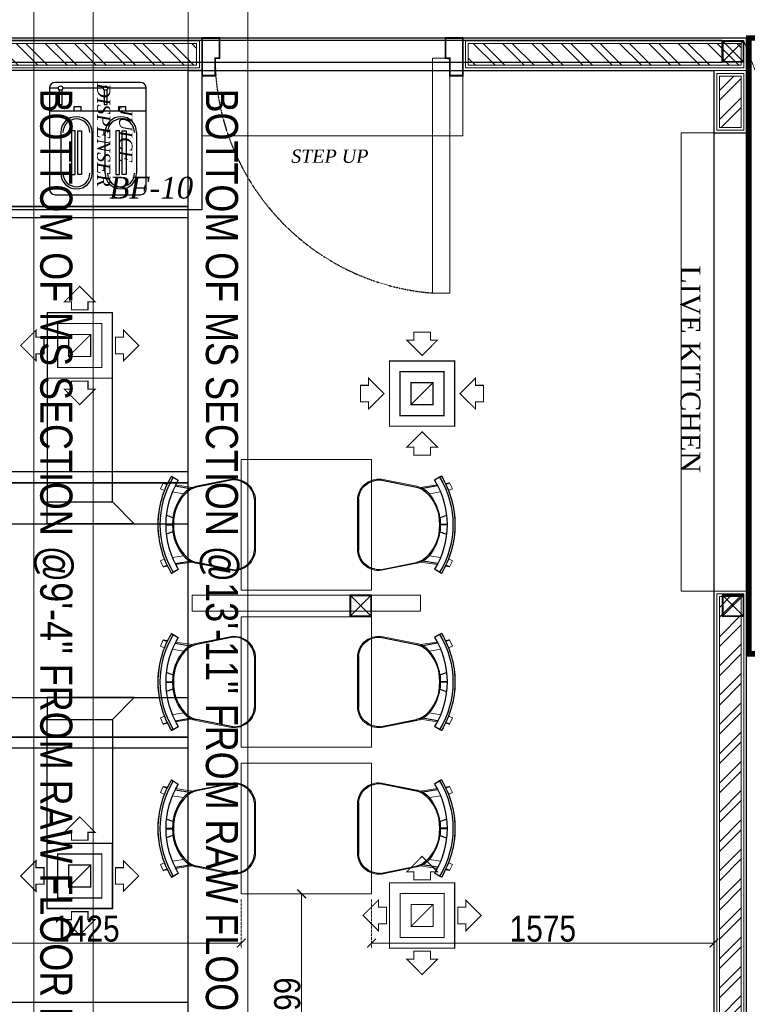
# Model space of a CAD drawing. Header units: millimetres. Extents: x -106827 to 92813, y -35754 to 7831.
# Tile 57 of 150: x -46929 to -43581, y -22614 to -18086. Entities that reach past the tile are written whole.
import ezdxf
from ezdxf.xclip import XClip

# ---------------------------------------------------------------- set-up
doc = ezdxf.new("R2010")
doc.units = ezdxf.units.MM
doc.header["$XCLIPFRAME"] = 2
doc.header["$PDMODE"] = 35
for name, pattern in [('DASHED', [0.75, 0.5, -0.25]), ('General Arrangement Plan$0$( Hidden )', [0.375, 0.25, -0.125]), ('General Arrangement Plan$0$DASHDOT', [1, 0.5, -0.25, 0, -0.25]), ('General Arrangement Plan$1$HIDDEN', [0.375, 0.25, -0.125])]:
    doc.linetypes.add(name, pattern=pattern)
for name, color, linetype, lineweight in [('2020 HVAC HOOD & Text', 32, 'DASHED', 13), ('2020 HVAC RETURN GRILLE & DIFFUSER', 154, 'Continuous', 15), ('2020 HVAC SUPPLY AIR DUCT', 3, 'Continuous', 25), ('2020 HVAC SUPPLY GRILLE & DIFFSUR', 80, 'Continuous', 15), ('General Arrangement Plan$0$DIM', 7, 'Continuous', 13), ('General Arrangement Plan$0$Exhaust Hood', 6, 'Continuous', 13), ('General Arrangement Plan$0$TEXT', 7, 'Continuous', 5), ('General Arrangement Plan$1$01_WALL-INTERNAL', 250, 'Continuous', 13), ('General Arrangement Plan$1$A-HATCH', 15, 'Continuous', 0), ('General Arrangement Plan$1$A-PARTITION', 23, 'Continuous', 9), ('General Arrangement Plan$1$BEAM', 113, 'Continuous', 9), ('General Arrangement Plan$1$Finishes', 5, 'Continuous', 13), ('General Arrangement Plan$1$FURN', 252, 'Continuous', 5), ('General Arrangement Plan$1$MEI- EXISTING WALLS', 1, 'Continuous', 15), ('General Arrangement Plan$1$WALL NEW', 6, 'Continuous', 13)]:
    doc.layers.add(name, color=color, linetype=linetype, lineweight=lineweight)
for name, color, linetype in [('General Arrangement Plan$1$Equipment', 5, 'Continuous'), ('General Arrangement Plan$1$Equipment Name', 7, 'Continuous'), ('General Arrangement Plan$1$ID-LOOSE2', 8, 'Continuous'), ('General Arrangement Plan$1$id-partition', 7, 'Continuous'), ('General Arrangement Plan$1$IDS-DOOR', 45, 'Continuous'), ('IFF-35 HEAVY', 100, 'Continuous')]:
    doc.layers.add(name, color=color, linetype=linetype)
doc.layers.add('General Arrangement Plan$1$MS', color=7, linetype='Continuous', lineweight=0, true_color=0x3c5977)
doc.styles.add('General Arrangement Plan$1$Standard', font='ARIALN.TTF')
doc.styles.add('General Arrangement Plan$1$style 2', font='arial.ttf', dxfattribs={"height": 25})
doc.styles.add('General Arrangement Plan$1$style12', font='BOOKOSI.TTF')
doc.styles.add('General Arrangement Plan$1$TMH-TEXT', font='simplex.shx', dxfattribs={"width": 0.8})
doc.dimstyles.new('General Arrangement Plan$1$TFS-Dim', dxfattribs={"dimtxt": 120, "dimasz": 40, "dimexe": 25, "dimexo": 25, "dimgap": 4.5, "dimtad": 1, "dimdec": 0, "dimzin": 0, "dimdsep": 46, "dimtxsty": 'General Arrangement Plan$1$Standard', "dimblk": 'General Arrangement Plan$1$_ArchTick', "dimcen": 0.09, "dimdle": 2, "dimclrd": 256, "dimclre": 8, "dimadec": 0, "dimazin": 0, "dimtfac": 1, "dimtdec": 0, "dimtofl": 0, "dimtmove": 1, "dimatfit": 3, "dimfxl": 1, "dimtolj": 1, "dimtzin": 0, "dimlwd": -1, "dimlwe": -1, "dimarcsym": 0})

# ---------------------------------------------------------------- blocks, each defined once
blk = doc.blocks.new('General Arrangement Plan$1$A$C08D46EED')
at = {"lineweight": 0}
for p, q in [((-523.2, 710.2), (-440.8, 609.6)), ((-1219.8, 140, 0), (-1137.4, 39.4))]:
    blk.add_line(p, q, dxfattribs=at)
at = {"linetype": 'Continuous', "lineweight": 0, "const_width": 6}
blk.add_lwpolyline([(-440.8, 609.6), (-523.2, 710.2), (-569.6, 672.2), (-525.3, 618), (-513.6, 627.5), (-475.6, 581.1)], close=True, dxfattribs=at)
blk.add_lwpolyline([(-440.8, 609.6), (-523.2, 710.2), (-569.6, 672.2), (-525.3, 618), (-513.6, 627.5), (-475.6, 581.1)], close=True, dxfattribs=at)
at = {"lineweight": 0}
blk.add_lwpolyline([(-513.6, 627.5), (-560.1, 589.5), (-46.4, -38), (0, 0)], close=True, dxfattribs=at)
blk.add_lwpolyline([(-513.6, 627.5), (-560.1, 589.5), (-46.4, -38), (0, 0)], close=True, dxfattribs=at)
at = {"linetype": 'Continuous', "lineweight": 0, "const_width": 6, "elevation": 0}
blk.add_lwpolyline([(-1138.2, 38.8), (-1220.6, 139.4), (-1174.1, 177.4), (-1129.8, 123.2), (-1141.4, 113.7), (-1103.4, 67.3)], close=True, dxfattribs=at)
blk.add_lwpolyline([(-1138.2, 38.8), (-1220.6, 139.4), (-1174.1, 177.4), (-1129.8, 123.2), (-1141.4, 113.7), (-1103.4, 67.3)], close=True, dxfattribs=at)
at = {"color": 8, "linetype": 'General Arrangement Plan$1$HIDDEN', "ltscale": 0.025}
blk.add_arc((-511.6, 632, 0), 815.6, 219.45, 304.7707, dxfattribs=at)
blk = doc.blocks.new('General Arrangement Plan$1$A$C54424300')
at = {"layer": 'General Arrangement Plan$1$Equipment'}
for p, q in [((387.5, 508), (0, 508)), ((-25.4, 482.6), (-25.4, 25.4)), ((15.4, 482.6), (-25.4, 482.6)), ((-25.4, 482.6), (-25.4, 379.7)), ((412.9, 482.6), (239, 482.6)), ((412.9, 25.4), (412.9, 482.6)), ((412.9, 379.7), (412.9, 482.6)), ((-25.4, 379.7), (412.9, 379.7)), ((0, 0), (387.5, 0))]:
    blk.add_line(p, q, dxfattribs=at)
for points in [[(18.7, 475.3), (18.7, 408.5), (32.8, 408.5), (32.8, 476.2)], [(219.2, 482.6), (35.1, 482.6)], [(222.5, 475.3), (222.5, 408.5), (236.6, 408.5), (236.6, 476.2)], [(25.8, 282.1), (25.8, 97.3)], [(168, 97.3), (168, 282.1)], [(227.2, 97.3), (227.2, 282.1)], [(369.5, 282.1), (369.5, 97.3)]]:
    blk.add_lwpolyline(points, dxfattribs=at)
for points in [[(118.6, 397.4), (85.3, 397.4), (85.3, 379.7), (118.6, 379.7)], [(320.1, 397.4), (286.8, 397.4), (286.8, 379.7), (320.1, 379.7)], [(73.7, 90.9), (90.8, 90.9), (90.8, 288.6), (73.7, 288.6)], [(120, 90.9), (103, 90.9), (103, 288.6), (120, 288.6)], [(275.2, 90.9), (292.2, 90.9), (292.2, 288.6), (275.2, 288.6)], [(321.5, 90.9), (304.4, 90.9), (304.4, 288.6), (321.5, 288.6)]]:
    blk.add_lwpolyline(points, close=True, dxfattribs=at)
for centre in [(25.3, 482.6), (229.1, 482.6)]:
    blk.add_circle(centre, 9.87, dxfattribs=at)
for centre, radius, start, end in [((0, 482.6), 25.4, 90, 180), ((387.5, 482.6), 25.4, 0, 90), ((96.9, 282.1), 71.1, 0, 180), ((96.9, 282.1), 61, 0, 180), ((298.3, 282.1), 71.1, 0, 180), ((298.3, 282.1), 61, 0, 180), ((96.9, 97.3), 71.1, 180, 0), ((96.9, 97.3), 61, 180, 0), ((298.3, 97.3), 71.1, 180, 0), ((298.3, 97.3), 61, 180, 0), ((0, 25.4), 25.4, 180, 270), ((387.5, 25.4), 25.4, 270, 0)]:
    blk.add_arc(centre, radius, start, end, dxfattribs=at)
blk = doc.blocks.new('General Arrangement Plan$1$A$C180F00E5')
at = {"layer": 'General Arrangement Plan$1$ID-LOOSE2', "ltscale": 0.05}
for p, q in [((0.0334, 0.4698), (0.0422, 0.4499)), ((0.249, 0.4567), (0.249, 0.4217)), ((0.249, 0.4567), (0.249, 0.4217)), ((0.249, 0.4567), (0.249, 0.4217)), ((0.249, 0.4567), (0.249, 0.4217)), ((0.251, 0.4567), (0.251, 0.4217)), ((0.251, 0.4567), (0.251, 0.4217)), ((0.251, 0.4567), (0.251, 0.4217)), ((0.251, 0.4567), (0.251, 0.4217)), ((0.4666, 0.4698), (0.4578, 0.4499)), ((0, 0.4273), (0.0056, 0.4182)), ((0.0056, 0.4182), (0.0211, 0.3926)), ((0.0505, 0.4078), (0.0635, 0.3317)), ((0.2137, 0.42), (0.2013, 0.454)), ((0.2863, 0.42), (0.2987, 0.454)), ((0.4495, 0.4078), (0.4365, 0.3317)), ((0.4944, 0.4182), (0.4789, 0.3926)), ((0.5, 0.4273), (0.4944, 0.4182)), ((0.0191, 0.1124), (0.0568, 0.2987)), ((0.4809, 0.1124), (0.4432, 0.2987)), ((0.3817, 0), (0.1183, 0))]:
    blk.add_line(p, q, dxfattribs=at)
for centre, radius, start, end in [((0.25, 0.0159), 0.4814, 90, 121.2845), ((0.25, 0.0159), 0.4707, 58.7155, 121.2845), ((0.25, 0.0159), 0.4408, 90, 121.2845), ((0.25, 0.0159), 0.4814, 58.7155, 90), ((0.25, 0.0159), 0.4408, 58.7155, 90), ((0.2398, 0.2036), 0.2135, 87.2356, 138.4785), ((0.24, 0.1996), 0.2218, 87.4171, 96.8127), ((0.2602, 0.2036), 0.2135, 41.5215, 92.7644), ((0.2602, 0.2036), 0.2135, 92.7472, 92.7644), ((0.26, 0.1996), 0.2218, 83.1873, 92.5829), ((0.2398, 0.2036), 0.2135, 87.2356, 87.2528), ((0.1674, 0.2748), 0.1186, 130.1141, 157.4138), ((0.3326, 0.2748), 0.1186, 22.5862, 49.8859), ((0.1548, 0.2789), 0.1, 138.4785, 168.5607), ((0.3452, 0.2789), 0.1, 11.4393, 41.5215), ((0.1266, 0.1074), 0.1077, 177.3178, 265.5501), ((0.3734, 0.1074), 0.1077, 274.4499, 2.6822)]:
    blk.add_arc(centre, radius, start, end, dxfattribs=at)
blk = doc.blocks.new('General Arrangement Plan$1$ghg')
at = {"layer": 'General Arrangement Plan$1$FURN', "ltscale": 1000}
for points in [[(4414156.4, -494204.2), (4414156.4, -493980.8, -0.451699), (4414267.2, -493883.2), (4414430.3, -493915.5, -0.04991), (4414447.4, -493920.7), (4414524, -493909.1, 0.015491), (4414512, -493887.8), (4414543, -493869), (4414543, -493869, -0.022121), (4414561.3, -493902.3), (4414581, -493898.8), (4414593.7, -493927.4), (4414575.9, -493935.3, -0.093712), (4414575.9, -493935.3, -0.189086), (4414575.9, -494249.7), (4414593.7, -494257.6), (4414581, -494286.2), (4414561.3, -494282.7, -0.022121), (4414543, -494316.1), (4414543, -494316.1), (4414512, -494297.2, 0.015491), (4414524, -494275.9), (4414447.4, -494264.3, -0.04991), (4414430.3, -494269.5), (4414267.2, -494301.8, -0.451699), (4414156.4, -494204.2)], [(4414566.9, -494048.9), (4414536.4, -494060, 0.145154), (4414487.7, -493950.3), (4414539.2, -493941.6, -0.070666), (4414566.9, -494048.9)], [(4414566.9, -494136.1), (4414536.4, -494125, -0.145154), (4414487.7, -494234.7), (4414539.2, -494243.5, 0.070666), (4414566.9, -494136.1)]]:
    blk.add_lwpolyline(points, format="xyb", close=True, dxfattribs=at)
at = {"layer": 'General Arrangement Plan$1$FURN', "ltscale": 1000, "xscale": 894.2026233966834, "yscale": 894.2026233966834, "zscale": 894.2026233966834, "rotation": 270}
blk.add_blockref('General Arrangement Plan$1$A$C180F00E5', (4414160.9, -493869), dxfattribs=at)
blk = doc.blocks.new('General Arrangement Plan$1$_ArchTick')
at = {"color": 0, "linetype": 'ByBlock', "const_width": 0.15}
blk.add_lwpolyline([(-0.5, -0.5), (0.5, 0.5)], dxfattribs=at)
blk = doc.blocks.new('*D270')
at = {"layer": 'Defpoints', "color": 0}
for p in [(8863.7, 7596.6), (10288.7, 7596.6), (10288.7, 7369.8)]:
    blk.add_point(p, dxfattribs=at)
at = {"layer": 'General Arrangement Plan$0$DIM', "color": 8, "linetype": 'General Arrangement Plan$0$( Hidden )'}
for p, q in [((8863.7, 7571.6), (8863.7, 7344.8)), ((10288.7, 7571.6), (10288.7, 7344.8))]:
    blk.add_line(p, q, dxfattribs=at)
at = {"layer": 'General Arrangement Plan$0$DIM', "color": 8}
blk.add_line((8861.7, 7369.8), (10290.7, 7369.8), dxfattribs=at)
at = {"layer": 'General Arrangement Plan$0$DIM', "color": 8, "xscale": 40, "yscale": 40, "zscale": 40, "rotation": 180}
blk.add_blockref('General Arrangement Plan$1$_ArchTick', (8863.7, 7369.8), dxfattribs=at)
at = {"layer": 'General Arrangement Plan$0$DIM', "color": 8, "xscale": 40, "yscale": 40, "zscale": 40}
blk.add_blockref('General Arrangement Plan$1$_ArchTick', (10288.7, 7369.8), dxfattribs=at)
at = {"layer": 'General Arrangement Plan$0$DIM', "color": 0, "insert": (9576.2, 7435.5), "char_height": 120, "attachment_point": 5, "style": 'General Arrangement Plan$1$Standard'}
blk.add_mtext('\\A1;1425', dxfattribs=at)
blk = doc.blocks.new('*D273')
at = {"layer": 'Defpoints', "color": 0}
for p in [(10702.8, 7596.6), (10566.7, 6597.6), (10702.8, 6597.6)]:
    blk.add_point(p, dxfattribs=at)
at = {"layer": 'General Arrangement Plan$0$DIM', "color": 8, "linetype": 'General Arrangement Plan$0$( Hidden )'}
for p, q in [((10677.8, 7596.6), (10541.7, 7596.6)), ((10677.8, 6597.6), (10541.7, 6597.6))]:
    blk.add_line(p, q, dxfattribs=at)
at = {"layer": 'General Arrangement Plan$0$DIM', "color": 8}
blk.add_line((10566.7, 7598.6), (10566.7, 6595.6), dxfattribs=at)
at = {"layer": 'General Arrangement Plan$0$DIM', "color": 8, "xscale": 40, "yscale": 40, "zscale": 40}
for p, rotation in [((10566.7, 7596.6), 90), ((10566.7, 6597.6), 270)]:
    blk.add_blockref('General Arrangement Plan$1$_ArchTick', p, dxfattribs=dict(at, rotation=rotation))
at = {"layer": 'General Arrangement Plan$0$DIM', "color": 0, "insert": (10500.9, 7097.1), "char_height": 120, "attachment_point": 5, "rotation": 90, "style": 'General Arrangement Plan$1$Standard'}
blk.add_mtext('\\A1;999', dxfattribs=at)
blk = doc.blocks.new('*U278')
at = {"layer": 'General Arrangement Plan$1$A-HATCH', "lineweight": -2, "true_color": 0x939598}
h = blk.add_hatch(dxfattribs=at)
h.set_pattern_fill('ANSI32', color=252, scale=0.4)
h.set_pattern_definition([(45, (-636.7705, 0), (-2.694077, 2.694077), []), (45, (-634.9745, 0), (-2.694077, 2.694077), [])])
h.paths.add_polyline_path([(-360.62, 5), (-221.82, 5), (-221.82, 1), (-360.62, 1)])
at = {"layer": 'General Arrangement Plan$1$Finishes'}
blk.add_lwpolyline([(-361.62, 6), (-220.82, 6), (-220.82, 0), (-361.62, 0)], close=True, dxfattribs=at)
at = {"layer": 'General Arrangement Plan$1$WALL NEW'}
for points in [[(-361.12, 5.5), (-221.32, 5.5), (-221.32, 0.5), (-361.12, 0.5)], [(-360.62, 5), (-221.82, 5), (-221.82, 1), (-360.62, 1)]]:
    blk.add_lwpolyline(points, close=True, dxfattribs=at)
blk = doc.blocks.new('*U279')
at = {"layer": 'General Arrangement Plan$1$A-HATCH', "lineweight": -2, "true_color": 0x939598}
h = blk.add_hatch(dxfattribs=at)
h.set_pattern_fill('ANSI32', color=252, scale=0.4)
h.set_pattern_definition([(45, (-344.6554, 0), (-2.69408, 2.69408), []), (45, (-342.8593, 0), (-2.69408, 2.69408), [])])
h.paths.add_polyline_path([(-170.27, 5), (-120.06, 5), (-120.06, 1), (-170.27, 1)])
at = {"layer": 'General Arrangement Plan$1$Finishes'}
blk.add_lwpolyline([(-171.27, 6), (-119.06, 6), (-119.06, 0), (-171.27, 0)], close=True, dxfattribs=at)
at = {"layer": 'General Arrangement Plan$1$WALL NEW'}
for points in [[(-170.77, 5.5), (-119.56, 5.5), (-119.56, 0.5), (-170.77, 0.5)], [(-170.27, 5), (-120.06, 5), (-120.06, 1), (-170.27, 1)]]:
    blk.add_lwpolyline(points, close=True, dxfattribs=at)
blk = doc.blocks.new('*U276')
at = {"layer": 'General Arrangement Plan$1$A-HATCH', "lineweight": -2, "true_color": 0x939598}
h = blk.add_hatch(dxfattribs=at)
h.set_pattern_fill('ANSI32', color=252, scale=0.4)
h.set_pattern_definition([(45, (-530.866, 0), (-2.694077, 2.694077), []), (45, (-529.07, 0), (-2.694077, 2.694077), [])])
h.paths.add_polyline_path([(-243.01, 5), (-233.53, 5), (-233.53, 1), (-243.01, 1)])
at = {"layer": 'General Arrangement Plan$1$Finishes'}
blk.add_lwpolyline([(-244.01, 6), (-232.53, 6), (-232.53, 0), (-244.01, 0)], close=True, dxfattribs=at)
at = {"layer": 'General Arrangement Plan$1$WALL NEW'}
for points in [[(-243.51, 5.5), (-233.03, 5.5), (-233.03, 0.5), (-243.51, 0.5)], [(-243.01, 5), (-233.53, 5), (-233.53, 1), (-243.01, 1)]]:
    blk.add_lwpolyline(points, close=True, dxfattribs=at)
blk = doc.blocks.new('*U277')
at = {"layer": 'General Arrangement Plan$1$A-HATCH', "lineweight": -2, "true_color": 0x939598}
h = blk.add_hatch(dxfattribs=at)
h.set_pattern_fill('ANSI32', color=252, scale=0.4)
h.set_pattern_definition([(45, (-520.4093, 0), (-2.694077, 2.694077), []), (45, (-518.6132, 0), (-2.694077, 2.694077), [])])
h.paths.add_polyline_path([(-346.02, 5), (-120.06, 5), (-120.06, 1), (-346.02, 1)])
at = {"layer": 'General Arrangement Plan$1$Finishes'}
blk.add_lwpolyline([(-347.02, 6), (-119.06, 6), (-119.06, 0), (-347.02, 0)], close=True, dxfattribs=at)
at = {"layer": 'General Arrangement Plan$1$WALL NEW'}
for points in [[(-346.52, 5.5), (-119.56, 5.5), (-119.56, 0.5), (-346.52, 0.5)], [(-346.02, 5), (-120.06, 5), (-120.06, 1), (-346.02, 1)]]:
    blk.add_lwpolyline(points, close=True, dxfattribs=at)
blk = doc.blocks.new('*D252')
at = {"layer": 'Defpoints', "color": 0}
for p in [(10888.7, 7596.6), (12463.9, 7596.6, 0), (12463.9, 7369.8)]:
    blk.add_point(p, dxfattribs=at)
at = {"layer": 'General Arrangement Plan$0$DIM', "color": 8, "linetype": 'General Arrangement Plan$0$( Hidden )'}
for p, q in [((10888.7, 7571.6), (10888.7, 7344.8)), ((12463.9, 7571.6), (12463.9, 7344.8))]:
    blk.add_line(p, q, dxfattribs=at)
at = {"layer": 'General Arrangement Plan$0$DIM', "color": 8}
blk.add_line((10886.7, 7369.8), (12465.9, 7369.8), dxfattribs=at)
at = {"layer": 'General Arrangement Plan$0$DIM', "color": 8, "xscale": 40, "yscale": 40, "zscale": 40, "rotation": 180}
blk.add_blockref('General Arrangement Plan$1$_ArchTick', (10888.7, 7369.8), dxfattribs=at)
at = {"layer": 'General Arrangement Plan$0$DIM', "color": 8, "xscale": 40, "yscale": 40, "zscale": 40}
blk.add_blockref('General Arrangement Plan$1$_ArchTick', (12463.9, 7369.8), dxfattribs=at)
at = {"layer": 'General Arrangement Plan$0$DIM', "color": 0, "insert": (11676.3, 7435.5), "char_height": 120, "attachment_point": 5, "style": 'General Arrangement Plan$1$Standard'}
blk.add_mtext('\\A1;1575', dxfattribs=at)
blk = doc.blocks.new('General Arrangement Plan$1$A$C0642dd72')
at = {"layer": 'General Arrangement Plan$1$MS', "ltscale": 10}
for p, q in [((12300.7, 10397), (12400.7, 10497)), ((12400.7, 10397), (12300.7, 10497)), ((10587.9, 7847.5), (10687.9, 7947.5)), ((10687.9, 7847.5), (10587.9, 7947.5)), ((12300.7, 7847.5), (12400.7, 7947.5)), ((12400.7, 7847.5), (12300.7, 7947.5))]:
    blk.add_line(p, q, dxfattribs=at)
for points in [[(12300.7, 10397), (12400.7, 10397), (12400.7, 10497), (12300.7, 10497)], [(12304.7, 10401), (12396.7, 10401), (12396.7, 10493), (12304.7, 10493)], [(10587.9, 7847.5), (10687.9, 7847.5), (10687.9, 7947.5), (10587.9, 7947.5)], [(10591.9, 7851.5), (10683.9, 7851.5), (10683.9, 7943.5), (10591.9, 7943.5)], [(12300.7, 7847.5), (12400.7, 7847.5), (12400.7, 7947.5), (12300.7, 7947.5)], [(12304.7, 7851.5), (12396.7, 7851.5), (12396.7, 7943.5), (12304.7, 7943.5)]]:
    blk.add_lwpolyline(points, close=True, dxfattribs=at)
blk = doc.blocks.new('A$C03659140')
at = {"color": 3, "ltscale": 10}
blk.add_lwpolyline([(8817.5, 10397), (12300.7, 10397), (12300.7, 10497), (8817.5, 10497)], close=True, dxfattribs=at)
at = {"color": 30, "ltscale": 10}
for points in [[(8817.1, 9683.2), (9844.5, 9683.1), (9844.5, 9733.1), (8817.1, 9733.2)], [(8817.1, 8463.2), (9844.5, 8463.1), (9844.5, 8513.1), (8817.1, 8513.2)], [(8817.1, 7243.2), (9844.5, 7243.1), (9844.5, 7293.1), (8817.1, 7293.2)], [(8817.1, 6023.2), (9844.5, 6023.1), (9844.5, 6073.1), (8817.1, 6073.2)]]:
    blk.add_lwpolyline(points, close=True, dxfattribs=at)
blk = doc.blocks.new('Supply Air Sq Diffuser')
at = {"layer": '2020 HVAC SUPPLY GRILLE & DIFFSUR', "color": 7, "const_width": 5.06}
for points in [[(-32369.6, 45578.4), (-32299, 45507.5), (-32331.4, 45507.5), (-32331.4, 45470.8), (-32407.8, 45470.8), (-32407.8, 45507.5), (-32440.1, 45507.5)], [(-32641.4, 45306.6), (-32570.5, 45377.1), (-32570.5, 45344.7), (-32533.8, 45344.7), (-32533.8, 45268.4), (-32570.5, 45268.4), (-32570.5, 45236)], [(-32097.8, 45306.6), (-32168.6, 45236), (-32168.6, 45268.4), (-32205.3, 45268.4), (-32205.3, 45344.7), (-32168.6, 45344.7), (-32168.6, 45377.1)], [(-32369.6, 45034.7), (-32440.1, 45105.6), (-32407.8, 45105.6), (-32407.8, 45142.3), (-32331.4, 45142.3), (-32331.4, 45105.6), (-32299, 45105.6)]]:
    blk.add_lwpolyline(points, close=True, dxfattribs=at)
at = {"layer": '2020 HVAC SUPPLY GRILLE & DIFFSUR', "color": 202, "const_width": 5.06}
for points in [[(-32519.7, 45456.7), (-32519.7, 45156.4), (-32219.5, 45156.4), (-32219.5, 45456.7)], [(-32470.8, 45407.8), (-32470.8, 45205.3), (-32268.3, 45205.3), (-32268.3, 45407.8)], [(-32420.2, 45357.2), (-32420.2, 45255.9), (-32319, 45255.9), (-32319, 45357.2)]]:
    blk.add_lwpolyline(points, close=True, dxfattribs=at)
blk.add_lwpolyline([(-32420.2, 45255.9), (-32319, 45357.2)], dxfattribs=at)
blk = doc.blocks.new('RA Diffuser')
at = {"layer": '2020 HVAC RETURN GRILLE & DIFFUSER', "const_width": 5.06}
for points in [[(-33429.2, 43649.1), (-33499.7, 43719.9), (-33467.4, 43719.9), (-33467.4, 43756.6), (-33391.1, 43756.6), (-33391.1, 43719.9), (-33358.7, 43719.9)], [(-33579.7, 43623.6), (-33279.6, 43623.6), (-33279.6, 43323.6), (-33579.7, 43323.6)], [(-33530.9, 43574.8), (-33328.5, 43574.8), (-33328.5, 43372.4), (-33530.9, 43372.4)], [(-33604.7, 43473.6), (-33675.5, 43403.1), (-33675.5, 43435.5), (-33712.2, 43435.5), (-33712.2, 43511.8), (-33675.5, 43511.8), (-33675.5, 43544.1)], [(-33480.3, 43524.2), (-33379.1, 43524.2), (-33379.1, 43423), (-33480.3, 43423)], [(-33254.6, 43473.6), (-33183.8, 43403.1), (-33183.8, 43435.5), (-33147.2, 43435.5), (-33147.2, 43511.8), (-33183.8, 43511.8), (-33183.8, 43544.1)], [(-33429.2, 43298.2), (-33499.7, 43227.3), (-33467.4, 43227.3), (-33467.4, 43190.7), (-33391.1, 43190.7), (-33391.1, 43227.3), (-33358.7, 43227.3)]]:
    blk.add_lwpolyline(points, close=True, dxfattribs=at)
blk.add_lwpolyline([(-33379.1, 43524.2), (-33480.3, 43423)], dxfattribs=at)
blk = doc.blocks.new('General Arrangement Plan')
at = {"layer": 'General Arrangement Plan$0$Exhaust Hood', "linetype": 'General Arrangement Plan$0$DASHDOT', "ltscale": 0.25}
blk.add_line((12600.6, 11520.1), (13687.2, 8700), dxfattribs=at)
at = {"layer": 'General Arrangement Plan$1$01_WALL-INTERNAL'}
blk.add_lwpolyline([(12613.9, 11095.7), (12313.6, 11095.7), (12313.6, 8988.4), (12613.9, 8988.4)], close=True, dxfattribs=at)
at = {"layer": 'General Arrangement Plan$1$A-PARTITION', "ltscale": 10}
for points in [[(10108.5, 11082.6), (11308.5, 11082.6), (11308.5, 11382.6), (10108.5, 11382.6)], [(11113.8, 8970.6), (11113.8, 8895.6), (10063.6, 8895.6), (10063.6, 8970.6)]]:
    blk.add_lwpolyline(points, close=True, dxfattribs=at)
at = {"layer": 'General Arrangement Plan$1$BEAM', "linetype": 'General Arrangement Plan$0$( Hidden )', "ltscale": 11}
for points in [[(9607.6, 13882.8), (9607.6, 877.8), (9334.2, 877.8), (9334.2, 13882.8)], [(10318.6, 13772.8), (10318.6, 877.8), (10045.1, 877.8), (10045.1, 13772.8)]]:
    blk.add_lwpolyline(points, close=True, dxfattribs=at)
at = {"layer": 'General Arrangement Plan$1$Equipment', "color": 32, "ltscale": 0.2}
blk.add_lwpolyline([(4407.7, 10743.6), (10108.5, 10743.6), (10108.5, 11382.6), (4407.7, 11382.6)], close=True, dxfattribs=at)
at = {"layer": 'General Arrangement Plan$1$FURN', "color": 252, "true_color": 0x939598}
for p, q in [((12613.9, 11532.6), (13693.8, 11532.6)), ((12613.9, 8700), (13693.8, 8700))]:
    blk.add_line(p, q, dxfattribs=at)
at = {"layer": 'General Arrangement Plan$1$FURN', "color": 7}
for points in [[(10288.7, 8993.6), (10288.7, 9593.6), (10888.7, 9593.6), (10888.7, 8993.6)], [(10288.7, 8270.6), (10288.7, 8870.6), (10888.7, 8870.6), (10888.7, 8270.6)], [(10288.7, 7596.6), (10288.7, 8196.6), (10888.7, 8196.6), (10888.7, 7596.6)]]:
    blk.add_lwpolyline(points, close=True, dxfattribs=at)
at = {"layer": 'General Arrangement Plan$1$id-partition'}
for p, q in [((12613.9, 11532.6), (11308.5, 11532.6)), ((11308.5, 11532.6), (11308.5, 11457.3))]:
    blk.add_line(p, q, dxfattribs=at)
at = {"layer": 'General Arrangement Plan$1$MEI- EXISTING WALLS', "color": 252, "true_color": 0x939598}
blk.add_line((9988.9, 11532.6), (11262.5, 11532.6), dxfattribs=at)
at = {"layer": 'General Arrangement Plan$1$01_WALL-INTERNAL', "xscale": -25, "yscale": 25, "zscale": 25}
for name, p, rotation in [('*U277', (13084.9, 11532.6), 180), ('*U279', (15590.3, 11532.6), 180), ('*U276', (12463.9, 17195.8), 270), ('*U278', (12463.9, 14509), 270)]:
    blk.add_blockref(name, p, dxfattribs=dict(at, rotation=rotation))
at = {"layer": 'General Arrangement Plan$1$Equipment', "xscale": 1.016002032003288, "yscale": 1.016002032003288, "zscale": 1.016002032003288}
blk.add_blockref('General Arrangement Plan$1$A$C54424300', (9432.1, 10811.7), dxfattribs=at)
at = {"layer": 'General Arrangement Plan$1$FURN', "rotation": 180}
for p in [(4424510.8, -484798.9), (4424510.8, -485521.9), (4424510.8, -486195.9)]:
    blk.add_blockref('General Arrangement Plan$1$ghg', p, dxfattribs=at)
at = {"layer": 'General Arrangement Plan$1$FURN', "xscale": -1, "rotation": 180}
for p in [(-4403333.4, -484798.9), (-4403333.4, -485521.9), (-4403333.4, -486195.9)]:
    blk.add_blockref('General Arrangement Plan$1$ghg', p, dxfattribs=at)
at = {"layer": 'General Arrangement Plan$1$IDS-DOOR', "color": 1, "xscale": 1.331512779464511, "yscale": 1.331512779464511, "zscale": 1.331512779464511, "rotation": 320.6991735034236}
blk.add_blockref('General Arrangement Plan$1$A$C08D46EED', (11248.6, 10359.5), dxfattribs=at)
at = {"layer": 'General Arrangement Plan$1$MS', "ltscale": 10}
blk.add_blockref('General Arrangement Plan$1$A$C0642dd72', (200.7, 1023.9), dxfattribs=at)
at = {"layer": 'General Arrangement Plan$0$TEXT', "color": 1, "insert": (9681.7, 10792.6), "char_height": 100, "attachment_point": 7, "style": 'General Arrangement Plan$1$Standard'}
blk.add_mtext('{\\fTimes New Roman|b0|i1|c0|p18;BF-10}', dxfattribs=at)
at = {"layer": 'General Arrangement Plan$1$BEAM', "char_height": 147.925, "width": 5195.333, "attachment_point": 7, "rotation": 270, "style": 'General Arrangement Plan$1$TMH-TEXT'}
for s, insert in [('{\\fArial|b0|i0|c0|p34;\\C5;BOTTOM OF MS SECTION @9\'-4" FROM RAW FLOOR LEVEL}', (9334.2, 11300.1)), ('{\\fArial|b0|i0|c0|p34;\\C5;BOTTOM OF MS SECTION @13\'-11" FROM RAW FLOOR LEVEL}', (10096.3, 11300.1))]:
    blk.add_mtext(s, dxfattribs=dict(at, insert=insert))
at = {"layer": 'General Arrangement Plan$1$Equipment Name', "char_height": 60.96, "width": 514.034, "style": 'General Arrangement Plan$1$style 2'}
for s, insert, attachment_point, rotation in [('\\A1;\\pxqc;{\\fBookman Old Style|b0|i1|c0|p18;JUICE \\PDISPENSER}', (9788.2, 11343.9), 1, 269.9919), ('\\A1;{\\fBookman Old Style|b0|i1|c0|p18;STEP UP}', (10518.5, 10957.6), 7, 0.0081)]:
    blk.add_mtext(s, dxfattribs=dict(at, insert=insert, attachment_point=attachment_point, rotation=rotation))
at = {"layer": 'General Arrangement Plan$1$Equipment Name', "color": 0, "insert": (12401.6, 10487.2), "char_height": 91.44, "attachment_point": 1, "rotation": 270, "style": 'General Arrangement Plan$1$style12'}
blk.add_mtext_dynamic_manual_height_columns('\\A1;LIVE KITCHEN', width=1560.576, gutter_width=22.9, heights=[411.8], dxfattribs=at)
at = {"layer": 'General Arrangement Plan$0$DIM', "color": 9, "true_color": 0xc7c8ca}
dim = blk.add_linear_dim(base=(10566.7, 6597.6), p1=(10702.8, 7596.6), p2=(10702.8, 6597.6), angle=90, dimstyle='General Arrangement Plan$1$TFS-Dim', override={"dimclrd": 8}, dxfattribs=at)
dim.commit()
dim.dimension.update_dxf_attribs({"geometry": '*D273', "text_midpoint": (10500.9, 7097.1)})
for base, p1, p2, picture, middle in [((10288.7, 7369.8), (8863.7, 7596.6), (10288.7, 7596.6), '*D270', (9576.2, 7435.5)), ((12463.9, 7369.8), (10888.7, 7596.6), (12463.9, 7596.6, 0), '*D252', (11676.3, 7435.5))]:
    dim = blk.add_linear_dim(base=base, p1=p1, p2=p2, dimstyle='General Arrangement Plan$1$TFS-Dim', override={"dimclrd": 8}, dxfattribs=at)
    dim.commit()
    dim.dimension.update_dxf_attribs({"geometry": picture, "text_midpoint": middle})

msp = doc.modelspace()

# ---------------------------------------------------------------- linework, layer by layer
at = {"layer": 'IFF-35 HEAVY', "ltscale": 100}
msp.add_lwpolyline([(-43584.3, -23746.4), (-43584.3, -18169.9), (-51788.8, -18169.9), (-51787.4, -16050.8), (-42957.7, -16050.8), (-42957.7, -16963.9), (-41619.2, -16963.9, -0.414214), (-41617.2, -16965.9), (-41617.2, -23746.4), (-43584.3, -23746.4)], format="xyb", dxfattribs=at)
msp.add_lwpolyline([(-46153, -23236), (-46153, -18319.3), (-43734.3, -18319.3), (-43734.3, -24217.2)], dxfattribs=at)

# ---------------------------------------------------------------- next in the draw order: block references
at = {"color": 7}
ref = msp.add_blockref('General Arrangement Plan', (-56198.2, -29702.5), dxfattribs=at)
XClip(ref).set_block_clipping_path([(48.7190010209, -107.5186207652), (15251.6043912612, 15253.5715002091)])

# ---------------------------------------------------------------- next in the draw order: linework, layer by layer
for points in [[(-47179.9, -18945.5), (-46153, -18945.5), (-46153, -18319.9), (-47179.9, -18319.9)], [(-47180.3, -21385.5), (-46153, -21385.5), (-46153, -20215.5), (-47180.3, -20215.5)]]:
    msp.add_lwpolyline(points, close=True, dxfattribs=at)
at = {"layer": '2020 HVAC HOOD & Text', "ltscale": 350, "const_width": 25}
msp.add_lwpolyline([(-42493.9, -18169.9), (-43573.8, -18169.9), (-43573.8, -21002.5), (-42493.9, -21002.5)], close=True, dxfattribs=at)
at = {"layer": '2020 HVAC SUPPLY AIR DUCT'}
for p, q in [((-49643.9, -20403.9), (-46153, -20403.9)), ((-49643.9, -21203.9), (-46153, -21203.9))]:
    msp.add_line(p, q, dxfattribs=at)
for points in [[(-46802.8, -20303.9), (-46502.6, -20303.9), (-46502.6, -19434.2), (-46802.8, -19434.2)], [(-46802.8, -20303.9), (-46502.6, -20303.9), (-46402.6, -20403.9), (-46802.8, -20403.9)], [(-46802.8, -21303.9), (-46502.6, -21303.9), (-46402.6, -21203.9), (-46802.8, -21203.9)], [(-46802.8, -21303.9), (-46502.6, -21303.9), (-46502.6, -22173.7), (-46802.8, -22173.7)]]:
    msp.add_lwpolyline(points, close=True, dxfattribs=at)

# ---------------------------------------------------------------- next in the draw order: block references
at = {"color": 7}
msp.add_blockref('A$C03659140', (-55997.5, -28678.6), dxfattribs=at)
at = {"layer": '2020 HVAC RETURN GRILLE & DIFFUSER'}
msp.add_blockref('RA Diffuser', (-11648.1, -63279.3), dxfattribs=at)
at = {"layer": '2020 HVAC SUPPLY GRILLE & DIFFSUR'}
for p in [(-14283.1, -64890.8), (-14283.1, -67330.8), (-12707.8, -67512.3)]:
    msp.add_blockref('Supply Air Sq Diffuser', p, dxfattribs=at)

doc.saveas('drawing.dxf')
